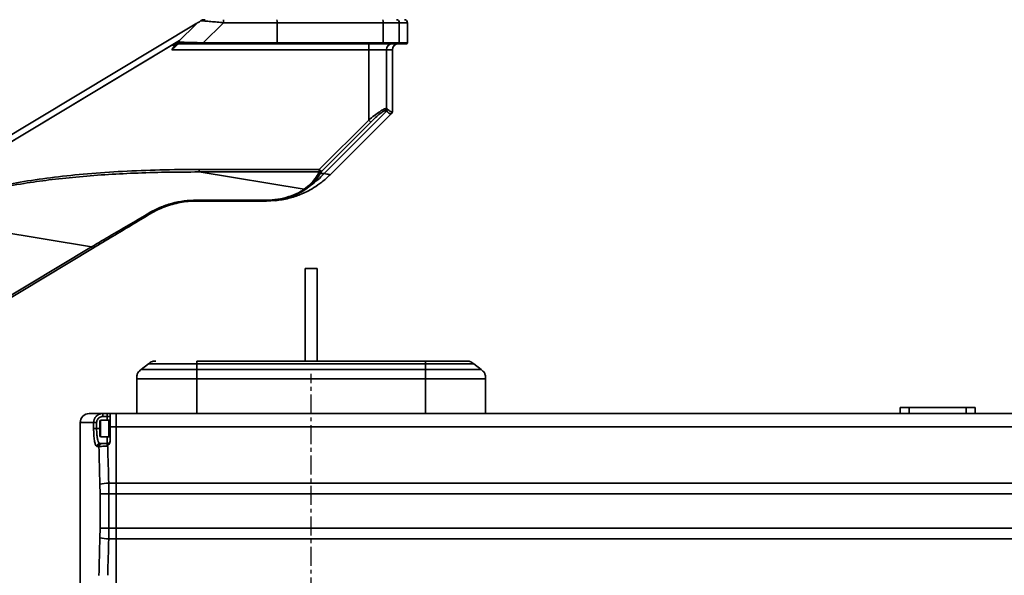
# Model space of a CAD drawing. Header units: millimetres. Extents: x 4180 to 7964, y -765 to 3096.
# Tile 21 of 30: x 5514 to 5842, y 1829 to 2014. Entities that reach past the tile are written whole.
import ezdxf

# ---------------------------------------------------------------- set-up
doc = ezdxf.new("R2010")
doc.units = ezdxf.units.MM
doc.header["$PDSIZE"] = -1
doc.linetypes.add('CENTER', pattern=[10.16, 6.35, -1.27, 1.27, -1.27])
doc.dimstyles.new('ISO-25', dxfattribs={"dimscale": 5, "dimtxt": 3.5, "dimasz": 4.5, "dimexe": 3.5, "dimexo": 0.625, "dimtad": 1, "dimdec": 1, "dimtxsty": 'Standard', "dimcen": 2.5, "dimclrd": 1, "dimclre": 1, "dimadec": 0, "dimazin": 0, "dimtfac": 1, "dimtdec": 1, "dimtmove": 1, "dimatfit": 3, "dimfxl": 1, "dimarcsym": 0})

# ---------------------------------------------------------------- blocks, each defined once
blk = doc.blocks.new('*D40')
at = {"color": 1, "lineweight": -2, "transparency": 16777216}
for p, q in [((6192.35, 2218.94), (5355.08, 2218.94)), ((5372.58, 1666.95), (5372.58, 2196.44)), ((5472.97, 1644.45), (5355.08, 1644.45))]:
    blk.add_line(p, q, dxfattribs=at)
at = {"color": 1, "transparency": 16777216}
for points in [[(5368.83, 2196.44), (5376.33, 2196.44), (5372.58, 2218.94)], [(5368.83, 1666.95), (5376.33, 1666.95), (5372.58, 1644.45)]]:
    blk.add_solid(points, dxfattribs=at)
at = {"layer": 'Defpoints', "color": 0, "transparency": 16777216}
for p in [(5372.58, 2218.94), (6195.48, 2218.94), (5476.09, 1644.45)]:
    blk.add_point(p, dxfattribs=at)
at = {"color": 0, "transparency": 16777216, "insert": (5360.71, 1931.69), "char_height": 17.5, "attachment_point": 5, "rotation": 90}
blk.add_mtext('{\\fHYSWLongFangSong|b1|i0|c134|p2;574}', dxfattribs=at)

msp = doc.modelspace()

# ---------------------------------------------------------------- linework, layer by layer
at = {"linetype": 'Continuous', "lineweight": 35}
for p, q in [((5572.93, 2013.11), (5444.06, 1935.68)), ((5566.65, 2006.77), (5573.08, 2013.2)), ((5574.93, 2014.31), (5574.93, 2014.31)), ((5575.11, 2006.61), (5581.91, 2013.31)), ((5581.91, 2013.31), (5599.77, 2013.31)), ((5599.77, 2013.31), (5599.77, 2006.61)), ((5635.1, 2013.31), (5599.77, 2013.31)), ((5635.1, 2006.61), (5635.1, 2013.31)), ((5635.1, 2013.31), (5640.49, 2013.31)), ((5640.49, 2006.61), (5640.49, 2013.31)), ((5643.19, 2013.31), (5640.49, 2013.31)), ((5643.19, 2006.61), (5643.19, 2013.31)), ((5445.09, 1933.96), (5567.23, 2007.35)), ((5565.77, 2005.89), (5566.62, 2006.4)), ((5566.74, 2006.83), (5566.65, 2006.77)), ((5566.95, 2006.31), (5566.86, 2006.26)), ((5575.11, 2006.61), (5599.77, 2006.61)), ((5599.75, 2006.31), (5635.08, 2006.31)), ((5599.77, 2006.61), (5635.1, 2006.61)), ((5630.31, 2004.31), (5630.31, 2006.31)), ((5635.1, 2006.61), (5640.49, 2006.61)), ((5643.19, 2006.61), (5640.49, 2006.61)), ((5445.09, 1933.96), (5564.67, 2005.81)), ((5564.62, 2004.31), (5565.52, 2005.64)), ((5565.75, 2005.3), (5564.62, 2004.31)), ((5630.31, 2004.31), (5564.62, 2004.31)), ((5564.86, 2005.81), (5564.67, 2005.81)), ((5630.31, 2004.31), (5636.24, 2004.31)), ((5630.31, 1980.85), (5630.31, 2004.31)), ((5636.24, 2004.31), (5636.24, 1984.67)), ((5638.19, 2004.31), (5636.24, 2004.31)), ((5638.19, 1983.73), (5638.19, 2004.31)), ((5615.42, 1962.96), (5636.22, 1983.77)), ((5635.95, 1983.97), (5635.84, 1984)), ((5636.22, 1983.77), (5635.95, 1983.97)), ((5636.24, 1984.67), (5636.11, 1984.7)), ((5636.52, 1984.46), (5636.24, 1984.67)), ((5638.19, 1983.73), (5638.12, 1983.66)), ((5613.83, 1964.37), (5630.31, 1980.85)), ((5631.01, 1980.15), (5614.53, 1963.67)), ((5637.83, 1982.95), (5617.48, 1962.6)), ((5630.31, 1980.85), (5631.01, 1980.15)), ((5573.72, 1964.37), (5613.83, 1964.37)), ((5573.72, 1963.52), (5573.72, 1964.37)), ((5608.82, 1957.77), (5573.72, 1963.52)), ((5613.83, 1963.52), (5573.72, 1963.52)), ((5613.42, 1962.81), (5613.83, 1963.52)), ((5613.83, 1964.37), (5613.83, 1963.52)), ((5614.53, 1963.67), (5613.83, 1964.37)), ((5614.53, 1963.67), (5614.12, 1962.96)), ((5614.12, 1962.96), (5615.42, 1962.96)), ((5617.48, 1962.6), (5617.09, 1962.22)), ((5608.82, 1957.77), (5610.38, 1959.02)), ((5609.3, 1957.75), (5610.93, 1959.04)), ((5595.13, 1953.81), (5572.85, 1953.81)), ((5572.93, 1954.13), (5595.18, 1954.07)), ((5537.89, 1938.54), (5478.1, 1948.34)), ((5483.57, 1905.9), (5537.89, 1938.54)), ((5538.21, 1938), (5483.89, 1905.36)), ((5537.89, 1938.54), (5538.21, 1938)), ((5609.09, 1931.35), (5609.09, 1900.45)), ((5613.09, 1931.35), (5609.09, 1931.35)), ((5613.09, 1900.45), (5613.09, 1931.35)), ((5554.44, 1897.65), (5556.85, 1899.57)), ((5572.94, 1899.57), (5556.85, 1899.57)), ((5649.24, 1900.45), (5572.94, 1900.45)), ((5572.94, 1897.65), (5572.94, 1899.57)), ((5649.24, 1899.57), (5572.94, 1899.57)), ((5649.24, 1897.65), (5649.24, 1899.57)), ((5665.34, 1899.57), (5649.24, 1899.57)), ((5667.74, 1897.65), (5665.34, 1899.57)), ((5552.94, 1882.95), (5552.94, 1894.52)), ((5572.94, 1894.52), (5552.94, 1894.52)), ((5572.94, 1897.65), (5554.44, 1897.65)), ((5649.24, 1897.65), (5572.94, 1897.65)), ((5572.94, 1882.95), (5572.94, 1894.52)), ((5649.24, 1894.52), (5572.94, 1894.52)), ((5667.74, 1897.65), (5649.24, 1897.65)), ((5649.24, 1882.95), (5649.24, 1894.52)), ((5669.24, 1894.52), (5649.24, 1894.52)), ((5669.24, 1882.95), (5669.24, 1894.52)), ((5807.49, 1884.95), (5810.49, 1884.95)), ((5807.49, 1882.95), (5807.49, 1884.95)), ((5810.49, 1884.95), (5810.49, 1882.95)), ((5810.49, 1884.95), (5829.49, 1884.95)), ((5829.49, 1882.95), (5829.49, 1884.95)), ((5829.49, 1884.95), (5832.49, 1884.95)), ((5832.49, 1884.95), (5832.49, 1882.95)), ((5537.09, 1882.95), (5541.59, 1882.95)), ((5541.59, 1881.95), (5541.59, 1882.95)), ((5541.59, 1882.95), (5543.09, 1882.95)), ((5543.09, 1881.95), (5541.59, 1881.95)), ((5543.09, 1881.95), (5543.09, 1882.95)), ((5543.09, 1881.95), (5544.09, 1881.95)), ((5543.09, 1880.7), (5543.09, 1881.95)), ((5544.09, 1882.95), (5546.09, 1882.95)), ((5544.09, 1878.54), (5544.09, 1882.95)), ((5546.09, 1882.95), (5568.14, 1882.95)), ((5546.09, 1878.54), (5546.09, 1882.95)), ((5572.94, 1882.95), (5568.14, 1882.95)), ((5649.24, 1882.95), (5572.94, 1882.95)), ((5654.05, 1882.95), (5649.24, 1882.95)), ((5654.05, 1882.95), (6001.09, 1882.95)), ((5534.09, 1879.95), (5534.09, 1820.95)), ((5538.58, 1879.95), (5534.09, 1879.95)), ((5538.58, 1877.95), (5538.58, 1879.95)), ((5539.56, 1879.95), (5538.58, 1879.95)), ((5539.56, 1879.95), (5539.56, 1877.95)), ((5540.89, 1880.7), (5540.59, 1880.4)), ((5540.59, 1875.89), (5540.59, 1880.4)), ((5543.59, 1880.7), (5540.89, 1880.7)), ((5540.89, 1880.7), (5540.89, 1875.64)), ((5544.09, 1880.7), (5543.59, 1880.7)), ((5543.59, 1880.7), (5543.59, 1875.64)), ((5543.59, 1875.2), (5543.59, 1880.7)), ((5546.09, 1878.54), (5544.09, 1878.54)), ((5544.09, 1878.54), (5544.09, 1873.78)), ((6001.09, 1878.54), (5546.09, 1878.54)), ((5546.09, 1859.73), (5546.09, 1878.54)), ((5539.56, 1877.95), (5538.58, 1877.95)), ((5539.56, 1877.95), (5540.59, 1877.95)), ((5540.59, 1875.5), (5540.59, 1875.89)), ((5540.59, 1875.5), (5540.89, 1875.2)), ((5540.89, 1875.64), (5540.89, 1875.2)), ((5540.89, 1875.2), (5543.59, 1875.2)), ((5543.09, 1872.95), (5543.09, 1875.2)), ((5543.59, 1875.64), (5543.59, 1875.2)), ((5543.59, 1875.2), (5544.09, 1875.2)), ((5540.34, 1871.95), (5539.69, 1871.95)), ((5540.67, 1872.95), (5541.32, 1872.95)), ((5540.7, 1856.15), (5540.66, 1859.37)), ((5543.6, 1859.73), (5543.64, 1856.15)), ((5543.6, 1859.73), (5546.09, 1859.73)), ((5546.09, 1859.73), (6001.09, 1859.73)), ((5546.09, 1856.15), (5546.09, 1859.73)), ((5540.7, 1856.15), (5543.64, 1856.15)), ((5540.7, 1844.74), (5540.7, 1856.15)), ((5543.64, 1856.15), (5543.64, 1844.74)), ((5546.09, 1856.15), (5543.64, 1856.15)), ((6001.09, 1856.15), (5546.09, 1856.15)), ((5546.09, 1844.74), (5546.09, 1856.15)), ((5540.66, 1841.52), (5540.7, 1844.74)), ((5540.7, 1844.74), (5543.64, 1844.74)), ((5543.64, 1844.74), (5543.6, 1841.16)), ((5543.64, 1844.74), (5546.09, 1844.74)), ((5546.09, 1844.74), (6001.09, 1844.74)), ((5546.09, 1841.16), (5546.09, 1844.74)), ((5546.09, 1841.16), (5543.6, 1841.16)), ((6001.09, 1841.16), (5546.09, 1841.16)), ((5546.09, 1822.35), (5546.09, 1841.16))]:
    msp.add_line(p, q, dxfattribs=at)
at = {"color": 4, "linetype": 'CENTER'}
msp.add_line((5611.09, 1639.09), (5611.09, 1896.25), dxfattribs=at)
at = {"linetype": 'Continuous', "lineweight": 35, "flags": 128}
for points in [[(5599.71, 1954.01), (5599.21, 1953.96), (5596.27, 1953.81)], [(5557, 1949.82), (5557.07, 1949.74), (5557.13, 1949.68), (5557.19, 1949.62), (5557.24, 1949.58), (5557.29, 1949.55), (5557.33, 1949.53), (5557.37, 1949.52), (5557.4, 1949.53)]]:
    msp.add_lwpolyline(points, dxfattribs=at)
at = {"linetype": 'Continuous', "lineweight": 35}
for centre, radius, start, end in [((5575.77, 2011.31), 3, 90, 115.5171), ((5575.37, 2013.56), 6.55, 357.8148, 6.5815), ((5596.7, 2013.56), 3.08, 355.3805, 14.114), ((5632.03, 2013.56), 3.08, 355.3805, 14.114), ((5639.5, 2013.32), 0.991, 359.4845, 89.4751), ((5642.19, 2013.31), 1, 0, 90), ((5564.86, 2007.81), 2, 270, 315), ((5566.87, 2006.56), 0.302, 137.741, 267.891), ((5566.95, 2006.61), 0.3, 135.3102, 269.5471), ((5571.59, 2006.54), 3.51, 356.3281, 1.2225), ((5598.85, 2006.54), 0.925, 345.886, 4.6195), ((5634.18, 2006.54), 0.925, 345.886, 4.6195), ((5638.23, 2004.33), 1.99, 90.3543, 180.35), ((5640.19, 2004.31), 2, 90, 180), ((5640.2, 2006.61), 0.297, 270.5249, 0.5155), ((5642.89, 2006.61), 0.3, 270, 0), ((5635.09, 1984.69), 1.02, 317.1593, 0.1503), ((5635.22, 1984.69), 1.01, 315.3352, 358.9756), ((5635.51, 1984.48), 1.01, 315.1381, 358.9284), ((5637.12, 1983.66), 0.999, 315.0044, 0.0563), ((5637.19, 1983.73), 1, 315, 360), ((5614, 1964.4), 0.896, 259.0235, 305.8076), ((5594.03, 1982.94), 29.27, 305.268, 316.9652), ((5613.59, 1963.69), 0.896, 259.0235, 305.8076), ((5609.09, 1958.36), 0.649, 245.7262, 289.2996), ((5610.63, 1959.72), 0.746, 250.8786, 293.7962), ((5572.4, 1954.09), 0.523, 328.2976, 4.1249), ((5594.68, 1954.04), 0.5, 333.7307, 3.4564), ((5537.09, 1879.95), 3, 90, 180), ((5540.68, 1871.95), 0.991, 90.5448, 180.5347), ((5541.33, 1871.96), 0.99, 90.6092, 180.5965), ((5543.09, 1873.95), 1, 270, 0), ((5543.31, 1849.87), 9.86, 88.3213, 105.5689), ((5543.31, 1851.02), 9.86, 254.4311, 271.6787)]:
    msp.add_arc(centre, radius, start, end, dxfattribs=at)
for centre, ratio, start_param, end_param in [((5834.09, 2374.43), 0.121212, 1.775243, 1.780435), ((5834.09, 2374.79), 0.12, 1.775412, 1.780435), ((5834.09, 1326.46), 0.121212, 1.361157, 1.36635), ((5834.09, 1326.1), 0.12, 1.361157, 1.366181)]:
    msp.add_ellipse(centre, major_axis=(0, 2475), ratio=ratio, start_param=start_param, end_param=end_param, dxfattribs=at)
for points, knots in [([(5573.08, 2013.2), (5573.1, 2013.21), (5573.14, 2013.24), (5573.53, 2013.47), (5574, 2013.75), (5574.33, 2013.95), (5574.38, 2013.98)], [0, 0, 0, 0, 0.2073673, 0.4670396, 0.9221019, 1, 1, 1, 1]), ([(5574.38, 2013.98), (5574.44, 2014.02), (5574.52, 2014.06), (5574.64, 2014.14), (5574.73, 2014.19), (5574.8, 2014.24), (5574.87, 2014.28), (5574.93, 2014.31), (5574.93, 2014.31), (5574.93, 2014.31)], [0, 0, 0, 0, 0.183007, 0.281647, 0.364862, 0.448425, 0.543029, 0.69544, 1, 1, 1, 1]), ([(5574.38, 2013.98), (5574.81, 2013.95), (5575.64, 2013.87), (5577.62, 2013.7), (5579.73, 2013.51), (5581.18, 2013.38), (5581.91, 2013.31)], [0, 0, 0, 0, 0.257743, 0.5087661, 0.7556899, 1, 1, 1, 1]), ([(5565.54, 2005.66), (5565.79, 2005.91), (5566.16, 2006.28), (5566.5, 2006.62), (5566.6, 2006.72), (5566.65, 2006.77)], [0, 0, 0, 0, 0.5333377, 0.7743638, 1, 1, 1, 1]), ([(5566.86, 2006.26), (5566.81, 2006.22), (5566.71, 2006.14), (5566.36, 2005.83), (5566, 2005.52), (5565.75, 2005.3)], [0, 0, 0, 0, 0.216346, 0.459041, 1, 1, 1, 1]), ([(5566.74, 2006.83), (5566.84, 2006.82), (5567.04, 2006.82), (5568.05, 2006.79), (5569.86, 2006.75), (5572.42, 2006.68), (5574.21, 2006.64), (5575.11, 2006.61)], [0, 0, 0, 0, 0.126795, 0.253567, 0.503353, 0.751374, 1, 1, 1, 1]), ([(5566.95, 2006.31), (5567.05, 2006.31), (5567.24, 2006.31), (5568.23, 2006.31), (5570, 2006.31), (5572.48, 2006.31), (5574.23, 2006.31), (5575.1, 2006.31)], [0, 0, 0, 0, 0.124975, 0.25056, 0.499971, 0.749319, 1, 1, 1, 1]), ([(5635.08, 2006.31), (5635.67, 2006.31), (5636.89, 2006.31), (5638.47, 2006.31), (5639.69, 2006.31), (5640.03, 2006.31), (5640.2, 2006.31)], [0, 0, 0, 0, 0.243305, 0.5, 0.756695, 1, 1, 1, 1]), ([(5642.89, 2006.31), (5642.78, 2006.31), (5642.55, 2006.31), (5640.98, 2006.31), (5640.2, 2006.31)], [0, 0, 0, 0, 0.5011298, 1, 1, 1, 1]), ([(5565.75, 2005.3), (5565.74, 2005.32), (5565.7, 2005.34), (5565.65, 2005.4), (5565.6, 2005.45), (5565.57, 2005.5), (5565.54, 2005.55), (5565.53, 2005.6), (5565.53, 2005.64), (5565.53, 2005.65), (5565.54, 2005.66)], [0, 0, 0, 0, 0.124943, 0.250001, 0.375054, 0.500001, 0.624951, 0.749999, 0.87506, 1, 1, 1, 1]), ([(5636.11, 1984.7), (5636.02, 1984.68), (5635.82, 1984.66), (5635.16, 1984.37), (5633.96, 1983.65), (5632.19, 1982.37), (5630.94, 1981.36), (5630.31, 1980.85)], [0, 0, 0, 0, 0.107044, 0.216966, 0.46053, 0.727812, 1, 1, 1, 1]), ([(5635.84, 1984), (5635.76, 1983.99), (5635.59, 1983.96), (5635.03, 1983.66), (5634.03, 1982.94), (5632.57, 1981.68), (5631.54, 1980.68), (5631.01, 1980.15)], [0, 0, 0, 0, 0.105726, 0.214354, 0.448062, 0.711331, 1, 1, 1, 1]), ([(5636.22, 1983.77), (5636.62, 1983.46), (5637.42, 1982.85), (5637.69, 1982.92), (5637.83, 1982.95)], [0, 0, 0, 0, 0.4917924, 1, 1, 1, 1]), ([(5638.12, 1983.66), (5637.99, 1983.62), (5637.72, 1983.55), (5636.92, 1984.16), (5636.52, 1984.46)], [0, 0, 0, 0, 0.500642, 1, 1, 1, 1]), ([(5477.9, 1948.65), (5479.73, 1949.65), (5483.61, 1951.79), (5490.2, 1954.33), (5497.72, 1956.66), (5506.18, 1958.69), (5515.53, 1960.43), (5525.72, 1961.86), (5536.71, 1962.98), (5548.45, 1963.78), (5560.87, 1964.28), (5569.37, 1964.34), (5573.72, 1964.37)], [0, 0, 0, 0, 0.0636, 0.135478, 0.215754, 0.304547, 0.401596, 0.506706, 0.619594, 0.739804, 0.866665, 1, 1, 1, 1]), ([(5573.72, 1963.52), (5570, 1963.51), (5562.78, 1963.49), (5552.31, 1963.17), (5542.33, 1962.64), (5532.86, 1961.9), (5523.87, 1960.93), (5514.97, 1959.69), (5506.25, 1958.11), (5497.8, 1956.14), (5490.32, 1953.87), (5483.77, 1951.39), (5479.9, 1949.31), (5478.1, 1948.34)], [0, 0, 0, 0, 0.114363, 0.221572, 0.321648, 0.421034, 0.513476, 0.599018, 0.697086, 0.785395, 0.865324, 0.937109, 1, 1, 1, 1]), ([(5599.16, 1953.95), (5600.65, 1954.16), (5602.79, 1954.46), (5605.57, 1955.28), (5607.56, 1956.01), (5609.71, 1956.97), (5612.15, 1958.33), (5614.85, 1960.18), (5616.55, 1961.77), (5617.45, 1962.61)], [0, 0, 0, 0, 0.22986, 0.329144, 0.421851, 0.532771, 0.666886, 0.823211, 1, 1, 1, 1]), ([(5610.38, 1959.02), (5610.97, 1959.61), (5612.19, 1960.82), (5613, 1962.13), (5613.42, 1962.81)], [0, 0, 0, 0, 0.4819564, 1, 1, 1, 1]), ([(5610.93, 1959.04), (5611.54, 1959.64), (5612.81, 1960.9), (5613.67, 1962.26), (5614.12, 1962.96)], [0, 0, 0, 0, 0.477633, 1, 1, 1, 1]), ([(5615.42, 1962.96), (5616.03, 1962.86), (5617.1, 1962.67), (5617.28, 1962.64), (5617.35, 1962.62)], [0, 0, 0, 0, 0.57321, 1, 1, 1, 1]), ([(5595.13, 1953.81), (5596.47, 1953.86), (5599.16, 1953.96), (5603.05, 1954.79), (5606.62, 1956.07), (5608.41, 1957.19), (5609.3, 1957.75)], [0, 0, 0, 0, 0.250164, 0.500819, 0.750744, 1, 1, 1, 1]), ([(5595.18, 1954.07), (5596.48, 1954.11), (5599.06, 1954.19), (5602.82, 1954.97), (5606.26, 1956.18), (5607.97, 1957.24), (5608.82, 1957.77)], [0, 0, 0, 0, 0.251482, 0.502338, 0.751633, 1, 1, 1, 1]), ([(5557, 1949.82), (5558.21, 1950.47), (5560.62, 1951.77), (5564.58, 1953.11), (5568.72, 1953.98), (5571.52, 1954.08), (5572.93, 1954.13)], [0, 0, 0, 0, 0.249572, 0.500009, 0.749504, 1, 1, 1, 1]), ([(5572.85, 1953.81), (5571.95, 1953.79), (5570.15, 1953.74), (5567.44, 1953.36), (5564.8, 1952.76), (5562.24, 1951.92), (5559.76, 1950.87), (5558.2, 1949.98), (5557.4, 1949.53)], [0, 0, 0, 0, 0.165304, 0.330295, 0.498576, 0.662262, 0.827905, 1, 1, 1, 1]), ([(5596.27, 1953.81), (5596.22, 1953.81), (5596.12, 1953.81), (5595.46, 1953.81), (5595.13, 1953.81)], [0, 0, 0, 0, 0.49848, 1, 1, 1, 1]), ([(5537.89, 1938.54), (5540.13, 1939.86), (5544.51, 1942.44), (5550.9, 1946.22), (5555, 1948.64), (5557, 1949.82)], [0, 0, 0, 0, 0.349313, 0.681817, 1, 1, 1, 1]), ([(5557.4, 1949.53), (5555.37, 1948.31), (5551.23, 1945.82), (5544.81, 1941.96), (5540.43, 1939.34), (5538.21, 1938)], [0, 0, 0, 0, 0.321343, 0.6551648, 1, 1, 1, 1]), ([(5556.85, 1899.57), (5557.26, 1899.88), (5558.01, 1900.44), (5558.94, 1900.44), (5559.35, 1900.45)], [0, 0, 0, 0, 0.557303, 1, 1, 1, 1]), ([(5572.94, 1899.57), (5572.94, 1899.88), (5572.94, 1900.44), (5572.94, 1900.44), (5572.94, 1900.45)], [0, 0, 0, 0, 0.557303, 1, 1, 1, 1]), ([(5662.84, 1900.45), (5662.8, 1900.45), (5662.71, 1900.45), (5661.95, 1900.45), (5660.69, 1900.45), (5658.93, 1900.45), (5656.75, 1900.45), (5654.31, 1900.45), (5651.78, 1900.45), (5650.07, 1900.45), (5649.24, 1900.45)], [0, 0, 0, 0, 0.116516, 0.240011, 0.368641, 0.5, 0.631359, 0.759989, 0.883484, 1, 1, 1, 1]), ([(5649.24, 1899.57), (5649.24, 1899.88), (5649.24, 1900.44), (5649.24, 1900.44), (5649.24, 1900.45)], [0, 0, 0, 0, 0.557303, 1, 1, 1, 1]), ([(5665.34, 1899.57), (5664.92, 1899.88), (5664.17, 1900.44), (5663.25, 1900.44), (5662.84, 1900.45)], [0, 0, 0, 0, 0.557303, 1, 1, 1, 1]), ([(5552.94, 1894.52), (5552.94, 1894.87), (5552.94, 1895.55), (5553.33, 1896.74), (5554.02, 1897.3), (5554.44, 1897.65)], [0, 0, 0, 0, 0.289057, 0.55761, 1, 1, 1, 1]), ([(5572.94, 1894.52), (5572.94, 1894.87), (5572.94, 1895.55), (5572.94, 1896.74), (5572.94, 1897.3), (5572.94, 1897.65)], [0, 0, 0, 0, 0.289057, 0.55761, 1, 1, 1, 1]), ([(5649.24, 1894.52), (5649.24, 1894.87), (5649.24, 1895.55), (5649.24, 1896.74), (5649.24, 1897.3), (5649.24, 1897.65)], [0, 0, 0, 0, 0.289057, 0.55761, 1, 1, 1, 1]), ([(5669.24, 1894.52), (5669.24, 1894.87), (5669.25, 1895.55), (5668.85, 1896.74), (5668.17, 1897.3), (5667.74, 1897.65)], [0, 0, 0, 0, 0.2890573, 0.5576097, 1, 1, 1, 1]), ([(5538.58, 1879.95), (5538.61, 1880.28), (5538.67, 1880.94), (5539.18, 1881.83), (5539.93, 1882.51), (5540.78, 1882.89), (5541.36, 1882.93), (5541.59, 1882.95)], [0, 0, 0, 0, 0.2115184, 0.4226284, 0.6345744, 0.8489996, 1, 1, 1, 1]), ([(5541.59, 1881.95), (5541.43, 1881.93), (5541.05, 1881.91), (5540.47, 1881.66), (5539.97, 1881.21), (5539.63, 1880.61), (5539.58, 1880.17), (5539.56, 1879.95)], [0, 0, 0, 0, 0.151618, 0.366663, 0.57869, 0.789321, 1, 1, 1, 1]), ([(5543.09, 1882.95), (5543.09, 1882.95), (5543.29, 1882.95), (5543.65, 1882.95), (5544.03, 1882.95), (5544.07, 1882.95), (5544.09, 1882.95)], [0, 0, 0, 0, 0.003085, 0.413272, 0.752251, 1, 1, 1, 1]), ([(5539.69, 1871.95), (5539.56, 1872.01), (5539.29, 1872.15), (5538.96, 1873.21), (5538.71, 1874.77), (5538.59, 1876.45), (5538.58, 1877.53), (5538.58, 1877.95)], [0, 0, 0, 0, 0.219785, 0.439499, 0.656741, 0.870218, 1, 1, 1, 1]), ([(5539.56, 1877.95), (5539.57, 1877.6), (5539.58, 1876.7), (5539.7, 1875.3), (5539.94, 1874), (5540.28, 1873.11), (5540.54, 1873), (5540.67, 1872.95)], [0, 0, 0, 0, 0.12952, 0.342655, 0.559788, 0.779715, 1, 1, 1, 1]), ([(5543.14, 1872.06), (5542.95, 1872.06), (5542.42, 1872.05), (5541.61, 1872.03), (5540.86, 1872), (5540.48, 1871.97), (5540.37, 1871.95), (5540.34, 1871.95)], [0, 0, 0, 0, 0.146487, 0.400754, 0.65488, 0.910585, 1, 1, 1, 1]), ([(5541.32, 1872.95), (5541.34, 1872.95), (5541.41, 1872.95), (5541.67, 1872.95), (5542.17, 1872.95), (5542.68, 1872.95), (5543, 1872.95), (5543.09, 1872.95)], [0, 0, 0, 0, 0.092926, 0.358588, 0.622328, 0.885856, 1, 1, 1, 1]), ([(5543.14, 1872.06), (5543.14, 1872.08), (5543.14, 1872.21), (5543.14, 1872.44), (5543.13, 1872.63), (5543.13, 1872.78), (5543.12, 1872.91), (5543.1, 1872.93), (5543.09, 1872.95)], [0, 0, 0, 0, 0.034082, 0.265219, 0.496502, 0.524892, 0.758088, 1, 1, 1, 1]), ([(5543.29, 1871.89), (5543.24, 1871.95), (5543.19, 1872.01), (5543.14, 1872.06), (5543.14, 1872.06)], [0, 0, 0, 0, 0.972056, 1, 1, 1, 1]), ([(5544.09, 1873.78), (5544.07, 1873.61), (5544.03, 1873.21), (5543.74, 1872.75), (5543.45, 1872.41), (5543.29, 1872.24), (5543.21, 1872.14), (5543.19, 1872.09), (5543.19, 1872.05), (5543.2, 1872), (5543.24, 1871.95), (5543.28, 1871.91), (5543.29, 1871.89)], [0, 0, 0, 0, 0.231378, 0.551981, 0.723874, 0.844305, 0.87632, 0.896713, 0.912256, 0.927766, 0.974815, 1, 1, 1, 1])]:
    msp.add_open_spline(points, degree=3, knots=knots, dxfattribs=at)
msp.add_open_spline([(5575.1, 2006.31), (5579.21, 2006.31), (5587.44, 2006.31), (5595.65, 2006.31), (5599.75, 2006.31)], degree=3, dxfattribs=at)

# ---------------------------------------------------------------- dimensions: what is measured, and where the dimension line sits
dim = msp.add_linear_dim(base=(5372.58, 2218.94), p1=(5476.09, 1644.45), p2=(6195.48, 2218.94), angle=90, text='{\\fHYSWLongFangSong|b1|i0|c134|p2;<>}', dimstyle='ISO-25', override={"dimdec": 0})
dim.commit()
dim.dimension.update_dxf_attribs({"geometry": '*D40', "text_midpoint": (5360.71, 1931.69)})

doc.saveas('drawing.dxf')
